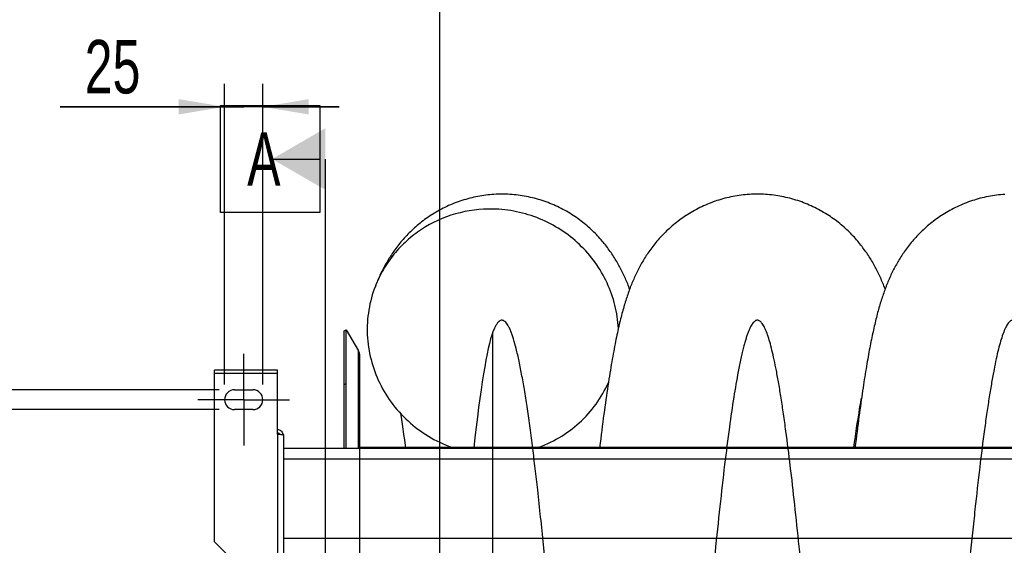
# Model space of a CAD drawing. Extents: x 0 to 420, y -131 to 297.
# Tile 4 of 16: x 140 to 204, y 119 to 153. Entities that reach past the tile are written whole.
import ezdxf

# ---------------------------------------------------------------- set-up
doc = ezdxf.new("R2010")
doc.units = 0
doc.header["$LTSCALE"] = 23.1
doc.linetypes.add('CENTER', pattern=[0.6, 0.375, -0.075, 0.075, -0.075])
doc.layers.get('0').update_dxf_attribs({"linetype": 'CONTINUOUS'})
for name, color, linetype in [('110528_DXF_CONTINUOUS_LINE', 7, 'CONTINUOUS'), ('110528_DXF_DIMENSION', 7, 'CONTINUOUS'), ('110534_DXF_AXIS', 7, 'CONTINUOUS'), ('110534_DXF_CONTINUOUS_LINE', 7, 'CONTINUOUS'), ('110591_DXF_CONTINUOUS_LINE', 7, 'CONTINUOUS'), ('110801_DXF_CONTINUOUS_LINE', 7, 'CONTINUOUS'), ('AG_HOSE_150_DXF_CONTINUOUS', 7, 'CONTINUOUS'), ('ASE_65_150-5_DXF_DIMENSION', 7, 'CONTINUOUS')]:
    doc.layers.add(name, color=color, linetype=linetype)
doc.styles.get("Standard").update_dxf_attribs({"font": 'txt', "width": 0.7})
doc.dimstyles.new('DIMSTYLE_3', dxfattribs={"dimtxt": 3.5, "dimasz": 3, "dimexe": 1.5, "dimexo": 1, "dimgap": 0.875, "dimtad": 1, "dimdec": 3, "dimlfac": 10, "dimtxsty": 'STANDARD', "dimblk": '_ARROW_FILLED', "dimblk1": '_ARROW_FILLED', "dimblk2": '_ARROW_FILLED', "dimcen": 0.09, "dimazin": 3, "dimtp": 0.2, "dimtm": 0.2, "dimtfac": 1, "dimtdec": 3, "dimtofl": 0, "dimtmove": 0, "dimatfit": 3, "dimtolj": 1})

# ---------------------------------------------------------------- blocks, each defined once
blk = doc.blocks.new('_ARROW_FILLED')
at = {"color": 0, "linetype": 'BYBLOCK'}
blk.add_solid([(0, 0), (-1, 0.167), (-1, -0.167)], dxfattribs=at)
blk = doc.blocks.new('*D3')
at = {"layer": 'ASE_65_150-5_DXF_DIMENSION', "color": 2, "linetype": 'CONTINUOUS'}
for p, q in [((153.424, 129.133), (153.424, 148.803)), ((155.924, 129.133), (155.924, 148.803)), ((153.424, 147.303), (142.666, 147.303)), ((142.666, 147.303), (154.674, 147.303)), ((160.924, 147.303), (154.674, 147.303)), ((155.924, 147.303), (160.924, 147.303))]:
    blk.add_line(p, q, dxfattribs=at)
at = {"layer": 'ASE_65_150-5_DXF_DIMENSION', "color": 2, "linetype": 'CONTINUOUS', "xscale": 3, "yscale": 3, "zscale": 3}
blk.add_blockref('_ARROW_FILLED', (153.424, 147.303), dxfattribs=at)
at = {"layer": 'ASE_65_150-5_DXF_DIMENSION', "color": 2, "linetype": 'CONTINUOUS', "xscale": 3, "yscale": 3, "zscale": 3, "rotation": 180}
blk.add_blockref('_ARROW_FILLED', (155.924, 147.303), dxfattribs=at)
at = {"layer": 'ASE_65_150-5_DXF_DIMENSION', "color": 2, "linetype": 'CONTINUOUS', "insert": (147.916, 151.678), "char_height": 3.5, "width": 7.875, "attachment_point": 3}
blk.add_mtext('25', dxfattribs=at)
blk = doc.blocks.new('*D4')
at = {"layer": 'ASE_65_150-5_DXF_DIMENSION', "color": 2, "linetype": 'CONTINUOUS'}
for p, q in [((138.424, 128.783), (138.424, 136.932)), ((138.424, 136.932), (138.424, 128.133)), ((153.074, 128.783), (136.924, 128.783)), ((138.424, 122.483), (138.424, 128.133)), ((153.074, 127.483), (136.924, 127.483)), ((138.424, 127.483), (138.424, 122.483))]:
    blk.add_line(p, q, dxfattribs=at)
at = {"layer": 'ASE_65_150-5_DXF_DIMENSION', "color": 2, "linetype": 'CONTINUOUS', "xscale": 3, "yscale": 3, "zscale": 3}
for p, rotation in [((138.424, 128.783), 270), ((138.424, 127.483), 90)]:
    blk.add_blockref('_ARROW_FILLED', p, dxfattribs=dict(at, rotation=rotation))
at = {"layer": 'ASE_65_150-5_DXF_DIMENSION', "color": 2, "linetype": 'CONTINUOUS', "insert": (134.049, 132.432), "char_height": 3.5, "width": 6.75, "attachment_point": 1, "rotation": 90}
blk.add_mtext('13', dxfattribs=at)

msp = doc.modelspace()

# ---------------------------------------------------------------- linework, layer by layer
at = {"layer": '110528_DXF_CONTINUOUS_LINE', "color": 7, "linetype": 'CONTINUOUS'}
for p, q in [((161.25524, 132.63307), (161.38514, 132.70807)), ((161.38514, 124.95525), (161.38514, 132.70807)), ((161.38514, 132.70807), (162.18418, 131.32409)), ((162.27126, 124.95525), (162.27126, 130.99909))]:
    msp.add_line(p, q, dxfattribs=at)
at = {"layer": '110528_DXF_CONTINUOUS_LINE', "color": 3, "linetype": 'CONTINUOUS'}
msp.add_line((161.25524, 124.95525), (161.25524, 132.63307), dxfattribs=at)
at = {"layer": '110528_DXF_CONTINUOUS_LINE', "color": 9, "linetype": 'CONTINUOUS'}
for p, q in [((162.18418, 124.95525), (162.18418, 131.32409)), ((161.25524, 129.1215), (161.38514, 129.18772))]:
    msp.add_line(p, q, dxfattribs=at)
at = {"layer": '110528_DXF_CONTINUOUS_LINE', "color": 7, "linetype": 'CONTINUOUS'}
msp.add_arc((161.62126, 130.99909), 0.65, 0, 30, dxfattribs=at)
at = {"layer": '110528_DXF_DIMENSION', "color": 2, "linetype": 'CONTINUOUS'}
for p, q in [((153.14851, 140.38249), (153.14851, 147.38249)), ((153.14851, 147.38249), (159.64851, 147.38249)), ((159.64851, 147.38249), (159.64851, 140.38249)), ((156.52351, 143.88249), (159.64851, 143.88249)), ((160.02351, 61.38364), (160.02351, 143.88249)), ((159.64851, 140.38249), (153.14851, 140.38249))]:
    msp.add_line(p, q, dxfattribs=at)
msp.add_solid([(160.02351, 145.90322), (160.02351, 141.86177), (156.52351, 143.88249)], dxfattribs=at)
at = {"layer": '110534_DXF_AXIS', "color": 7, "linetype": 'CENTER'}
for q in [(154.67351, 131.13308), (151.6735, 128.13307), (154.67351, 125.13306), (157.67352, 128.13307)]:
    msp.add_line((154.67351, 128.13307), q, dxfattribs=at)
at = {"layer": '110534_DXF_CONTINUOUS_LINE', "color": 3, "linetype": 'CONTINUOUS'}
for p, q in [((152.77351, 118.83838), (152.77351, 130.05973)), ((156.87351, 130.05972), (152.77351, 130.05972)), ((156.87351, 125.88532), (156.87351, 130.05973)), ((154.07351, 128.78307), (155.27351, 128.78307)), ((155.27351, 127.48307), (154.07351, 127.48307)), ((157.27351, 125.82511), (157.27351, 90.13307)), ((152.77351, 118.83838), (155.77351, 115.83838))]:
    msp.add_line(p, q, dxfattribs=at)
at = {"layer": '110534_DXF_CONTINUOUS_LINE', "color": 9, "linetype": 'CONTINUOUS'}
for p, q in [((152.77351, 129.85972), (156.87351, 129.85972)), ((156.87351, 125.88532), (156.87351, 115.64442))]:
    msp.add_line(p, q, dxfattribs=at)
at = {"layer": '110534_DXF_CONTINUOUS_LINE', "color": 3, "linetype": 'CONTINUOUS'}
for centre, radius, start, end in [((154.07351, 128.13307), 0.65, 90, 270), ((155.27351, 128.13307), 0.65, 270, 90), ((156.88207, 125.76773), 0.39145, 9.3446493, 10.1091505)]:
    msp.add_arc(centre, radius, start, end, dxfattribs=at)
for points, knots in [([(157.26744, 125.83644), (157.25939, 125.88158), (157.22691, 125.96991), (157.13567, 126.07713), (157.01306, 126.14714), (156.91981, 126.16331), (156.87351, 126.16331)], [0, 0, 0, 0, 0.24875061, 0.49833507, 0.74886161, 1, 1, 1, 1]), ([(156.87351, 125.88532), (156.92455, 125.88043), (156.9987, 125.87334), (157.09291, 125.86324), (157.15294, 125.85586), (157.2017, 125.84888), (157.23943, 125.84131), (157.2607, 125.83574), (157.27351, 125.8287), (157.27351, 125.82511)], [0, 0, 0, 0, 0.37771184, 0.54853637, 0.69852876, 0.82207755, 0.91471109, 0.97358369, 1, 1, 1, 1])]:
    msp.add_open_spline(points, degree=3, knots=knots, dxfattribs=at)
at = {"layer": '110534_DXF_CONTINUOUS_LINE', "color": 7, "linetype": 'CONTINUOUS'}
msp.add_open_spline([(156.87351, 125.96554), (156.90769, 125.96554), (156.97708, 125.94767), (157.02833, 125.89749), (157.04576, 125.86827)], degree=3, knots=[0, 0, 0, 0, 0.50119096, 1, 1, 1, 1], dxfattribs=at)
at = {"layer": '110591_DXF_CONTINUOUS_LINE', "color": 7, "linetype": 'CONTINUOUS'}
for p, q in [((168.33772, 124.99807), (162.27126, 124.99807)), ((177.9555, 124.99807), (173.90857, 124.99807)), ((194.66383, 124.99807), (194.58769, 124.99807))]:
    msp.add_line(p, q, dxfattribs=at)
at = {"layer": '110801_DXF_CONTINUOUS_LINE', "color": 7, "linetype": 'CONTINUOUS'}
msp.add_line((157.27351, 124.95525), (229.47351, 124.95525), dxfattribs=at)
at = {"layer": '110801_DXF_CONTINUOUS_LINE', "color": 9, "linetype": 'CONTINUOUS'}
for p, q in [((157.27351, 124.25537), (229.47351, 124.25537)), ((157.27351, 119.06504), (229.47351, 119.06504))]:
    msp.add_line(p, q, dxfattribs=at)
at = {"layer": 'AG_HOSE_150_DXF_CONTINUOUS', "color": 4, "linetype": 'CONTINUOUS'}
msp.add_line((167.47126, 236.3219), (167.47126, 115.78215), dxfattribs=at)
at = {"layer": 'AG_HOSE_150_DXF_CONTINUOUS', "color": 9, "linetype": 'CONTINUOUS'}
for p, q in [((170.97126, 102.63307), (170.97126, 132.567)), ((162.27126, 80.13307), (162.27126, 124.99807)), ((224.27126, 124.99807), (162.27126, 124.99807))]:
    msp.add_line(p, q, dxfattribs=at)
at = {"layer": 'AG_HOSE_150_DXF_CONTINUOUS', "color": 7, "linetype": 'CONTINUOUS'}
for p, q in [((194.96281, 127.52563), (195.00104, 127.75131)), ((195.00104, 127.75131), (195.03733, 127.95959)), ((164.92675, 127.23301), (164.96678, 126.98209)), ((194.92257, 127.2813), (194.96281, 127.52563)), ((165.03702, 126.52574), (165.08565, 126.19836)), ((194.71648, 125.92696), (194.76556, 126.26456)), ((194.76556, 126.26456), (194.81299, 126.58198)), ((194.81299, 126.58198), (194.85836, 126.87745)), ((165.08565, 126.19836), (165.13527, 125.85498)), ((165.13527, 125.85498), (165.18555, 125.49767)), ((194.66605, 125.5705), (194.71648, 125.92696)), ((194.58197, 124.95525), (194.61483, 125.19889)), ((194.61483, 125.19889), (194.66605, 125.5705))]:
    msp.add_line(p, q, dxfattribs=at)
for points in [[(171.56656, 141.58303), (171.44865, 141.58221), (171.31428, 141.57927), (171.17998, 141.57421), (171.04579, 141.56702), (170.91174, 141.55771), (170.77787, 141.54627), (170.64422, 141.53272), (170.51082, 141.51706), (170.37772, 141.4993), (170.24495, 141.47943), (170.11255, 141.45748), (169.98055, 141.43344), (169.84899, 141.40733), (169.71791, 141.37915), (169.58735, 141.34893), (169.45736, 141.31667), (169.32796, 141.28239), (169.19921, 141.2461), (169.07114, 141.20782), (168.94378, 141.16757), (168.81719, 141.12536), (168.69139, 141.08122), (168.56643, 141.03517), (168.44236, 140.98724), (168.31922, 140.93745), (168.19704, 140.88582), (168.07589, 140.8324), (167.95579, 140.77721), (167.83676, 140.72027), (167.7189, 140.66164), (167.6022, 140.60135), (167.48669, 140.53941), (167.37248, 140.47591), (167.25958, 140.41088), (167.14801, 140.34435), (167.03786, 140.2764), (166.92915, 140.20707), (166.82189, 140.13639), (166.71618, 140.06446), (166.612, 139.99132), (166.50939, 139.91701), (166.40847, 139.84166), (166.30925, 139.76533), (166.21171, 139.68804), (166.11598, 139.60995), (166.02208, 139.53112), (165.92996, 139.45158), (165.83963, 139.37139), (165.7511, 139.2906), (165.66433, 139.20925), (165.57932, 139.12738), (165.49603, 139.04501), (165.41446, 138.96221), (165.33465, 138.87906), (165.25662, 138.79564), (165.18029, 138.71196), (165.1056, 138.62799), (165.03252, 138.54375), (164.96103, 138.45928), (164.89106, 138.37455), (164.82251, 138.28949), (164.75544, 138.20422), (164.68999, 138.11899), (164.62612, 138.0338), (164.56382, 137.94871), (164.50325, 137.86402), (164.44446, 137.7799), (164.38733, 137.69625), (164.33171, 137.61295), (164.27761, 137.53009), (164.22496, 137.44762), (164.17349, 137.36521), (164.12317, 137.28285), (164.07398, 137.20057), (164.02574, 137.11809), (163.97839, 137.03535), (163.93195, 136.95242), (163.88633, 136.86914), (163.84149, 136.7855), (163.79743, 136.70151), (163.7541, 136.61708), (163.71147, 136.53219), (163.66954, 136.44682), (163.62825, 136.36091), (163.58759, 136.27444), (163.54754, 136.18737), (163.50807, 136.09964), (163.46915, 136.0112), (163.43077, 135.92204), (163.39291, 135.83208), (163.35553, 135.74129), (163.31862, 135.64963), (163.28558, 135.5658)], [(179.92072, 135.3737), (179.89795, 135.43457), (179.86273, 135.52672), (179.82696, 135.61825), (179.79064, 135.70915), (179.75371, 135.79956), (179.71611, 135.88958), (179.67786, 135.97916), (179.63898, 136.0682), (179.59945, 136.15676), (179.55925, 136.24483), (179.51844, 136.33227), (179.47701, 136.41909), (179.43493, 136.50533), (179.39227, 136.59088), (179.34905, 136.67566), (179.30521, 136.7598), (179.26065, 136.84348), (179.21537, 136.92668), (179.16934, 137.00945), (179.12236, 137.09211), (179.07442, 137.17465), (179.02549, 137.25707), (178.97534, 137.3397), (178.92391, 137.42261), (178.87121, 137.50571), (178.81713, 137.58908), (178.76162, 137.67275), (178.70467, 137.75667), (178.64626, 137.84079), (178.58634, 137.92512), (178.52488, 138.00961), (178.46187, 138.09422), (178.39727, 138.17895), (178.33105, 138.26375), (178.26319, 138.34858), (178.19367, 138.43339), (178.12246, 138.51817), (178.04955, 138.60284), (177.97492, 138.68736), (177.89855, 138.77171), (177.82044, 138.85581), (177.74056, 138.93962), (177.6589, 139.02311), (177.57546, 139.10618), (177.49024, 139.18881), (177.40322, 139.27095), (177.31443, 139.3525), (177.22387, 139.43341), (177.13152, 139.51365), (177.03745, 139.5931), (176.94164, 139.67173), (176.84409, 139.7495), (176.74487, 139.8263), (176.64397, 139.90209), (176.54138, 139.97683), (176.4372, 140.05043), (176.33141, 140.12284), (176.22403, 140.19403), (176.11515, 140.26389), (176.00477, 140.33239), (175.89292, 140.39949), (175.77971, 140.46509), (175.66513, 140.52917), (175.54922, 140.59169), (175.4321, 140.65256), (175.31378, 140.71175), (175.19428, 140.76924), (175.07371, 140.82496), (174.9521, 140.87888), (174.82947, 140.93099), (174.70588, 140.98124), (174.58136, 141.02962), (174.45593, 141.0761), (174.32967, 141.12065), (174.20259, 141.16325), (174.07473, 141.20389), (173.94614, 141.24254), (173.81687, 141.27918), (173.68693, 141.3138), (173.55639, 141.34637), (173.42528, 141.3769), (173.29362, 141.40536), (173.16147, 141.43174), (173.02886, 141.45603), (172.89583, 141.47822), (172.76243, 141.4983), (172.6287, 141.51626), (172.49466, 141.53209), (172.36036, 141.5458), (172.22585, 141.55736), (172.09116, 141.56679), (171.95633, 141.57406), (171.82141, 141.5792), (171.68643, 141.58218), (171.56656, 141.58303)], [(188.27505, 141.58304), (188.15605, 141.5822), (188.02059, 141.57922), (187.8852, 141.57407), (187.74991, 141.56676), (187.61476, 141.55729), (187.4798, 141.54566), (187.34506, 141.53189), (187.21059, 141.51596), (187.07642, 141.4979), (186.94259, 141.47771), (186.80914, 141.45539), (186.67611, 141.43096), (186.54354, 141.40442), (186.41146, 141.37579), (186.27993, 141.34508), (186.14897, 141.3123), (186.01861, 141.27746), (185.88892, 141.24059), (185.75991, 141.2017), (185.63162, 141.1608), (185.50413, 141.11792), (185.37746, 141.07308), (185.25164, 141.0263), (185.12675, 140.97762), (185.00282, 140.92705), (184.87986, 140.87463), (184.75797, 140.82039), (184.63716, 140.76436), (184.51744, 140.70657), (184.39893, 140.64707), (184.28161, 140.58589), (184.16553, 140.52306), (184.05081, 140.45867), (183.93744, 140.39275), (183.82546, 140.32533), (183.71496, 140.25651), (183.60596, 140.18633), (183.49848, 140.11482), (183.3926, 140.04208), (183.28833, 139.96816), (183.18568, 139.89309), (183.08472, 139.81699), (182.98547, 139.73989), (182.88791, 139.66183), (182.79213, 139.58293), (182.6981, 139.50322), (182.60583, 139.42276), (182.51538, 139.34165), (182.42674, 139.25994), (182.33989, 139.17767), (182.25486, 139.09493), (182.17167, 139.0118), (182.09026, 138.92828), (182.01056, 138.84437), (181.93256, 138.76011), (181.85624, 138.67552), (181.78149, 138.59056), (181.70827, 138.50522), (181.63658, 138.41956), (181.56642, 138.33362), (181.49771, 138.24735), (181.43048, 138.16085), (181.36492, 138.07441), (181.30098, 137.98807), (181.23865, 137.90185), (181.17807, 137.81605), (181.11928, 137.73081), (181.06216, 137.64607), (181.00666, 137.56181), (180.95283, 137.47821), (180.90053, 137.39516), (180.84943, 137.31219), (180.79948, 137.22929), (180.75068, 137.14648), (180.70274, 137.06333), (180.65557, 136.97972), (180.60923, 136.89574), (180.56362, 136.81125), (180.51868, 136.72614), (180.47444, 136.6405), (180.43095, 136.55441), (180.38819, 136.46787), (180.34615, 136.38086), (180.30485, 136.29346), (180.26428, 136.20569), (180.22441, 136.11751), (180.18526, 136.02894), (180.1468, 135.94001), (180.10901, 135.85066), (180.07183, 135.76078), (180.03524, 135.67036), (179.99921, 135.57936), (179.96371, 135.48768), (179.92872, 135.39529), (179.8942, 135.30213), (179.86009, 135.20804), (179.82634, 135.11289), (179.79297, 135.01671), (179.75999, 134.91953), (179.72736, 134.82129), (179.69508, 134.72194), (179.66313, 134.62144), (179.6315, 134.51979), (179.60017, 134.41689), (179.56908, 134.31258), (179.53822, 134.20683), (179.50758, 134.09956), (179.4771, 133.99055), (179.44675, 133.87973), (179.41653, 133.76702), (179.38639, 133.65223), (179.35631, 133.53524), (179.32627, 133.41601), (179.29627, 133.2944), (179.26627, 133.17031), (179.23628, 133.04366), (179.20629, 132.91445), (179.1763, 132.78259), (179.1463, 132.64799), (179.11628, 132.51064), (179.08625, 132.37048), (179.05619, 132.2274), (179.0261, 132.08137), (178.99597, 131.93234), (178.96579, 131.78019), (178.93552, 131.62471), (178.90516, 131.46578), (178.87469, 131.30336), (178.84413, 131.13737), (178.81345, 130.96778), (178.78266, 130.79446), (178.75173, 130.61725), (178.72064, 130.43603), (178.68941, 130.25075), (178.65801, 130.06132), (178.62646, 129.86769), (178.59473, 129.66974), (178.5628, 129.46727), (178.53067, 129.26015), (178.49834, 129.04835), (178.46581, 128.83181), (178.43308, 128.61047), (178.40014, 128.38422), (178.36698, 128.15292), (178.33357, 127.9164), (178.29993, 127.67468), (178.26609, 127.42789), (178.23202, 127.17572), (178.19773, 126.91835), (178.16337, 126.65678), (178.12892, 126.39092), (178.09439, 126.12083), (178.05994, 125.84773), (178.02556, 125.57167), (177.99126, 125.29266), (177.95036, 124.95525)], [(196.62907, 135.37372), (196.6243, 135.38662), (196.58873, 135.48069), (196.55251, 135.57436), (196.51564, 135.6676), (196.47817, 135.76023), (196.44006, 135.85232), (196.40132, 135.94387), (196.36204, 136.03461), (196.32222, 136.12453), (196.28183, 136.21371), (196.24093, 136.30203), (196.19957, 136.38936), (196.15767, 136.47589), (196.11509, 136.56191), (196.07178, 136.64747), (196.02776, 136.73256), (195.9829, 136.81738), (195.93713, 136.90203), (195.89049, 136.98641), (195.84298, 137.07049), (195.79462, 137.1542), (195.74536, 137.23761), (195.69512, 137.32082), (195.64396, 137.4037), (195.59179, 137.48637), (195.53826, 137.56933), (195.48331, 137.65259), (195.42695, 137.7361), (195.36887, 137.82021), (195.30889, 137.90509), (195.2471, 137.9905), (195.18363, 138.07618), (195.11841, 138.16213), (195.05143, 138.24828), (194.98293, 138.33428), (194.91294, 138.42001), (194.84137, 138.50553), (194.76822, 138.59078), (194.69351, 138.6757), (194.61718, 138.76029), (194.53915, 138.8446), (194.45937, 138.92859), (194.37785, 139.01221), (194.29452, 139.09548), (194.20931, 139.17838), (194.12224, 139.26084), (194.03338, 139.34272), (193.94271, 139.42401), (193.85021, 139.50464), (193.75598, 139.58447), (193.66003, 139.66347), (193.56234, 139.74159), (193.46299, 139.81872), (193.36197, 139.89483), (193.25929, 139.96987), (193.15501, 140.04374), (193.04916, 140.11642), (192.94172, 140.18785), (192.8328, 140.25794), (192.7224, 140.32665), (192.61053, 140.39396), (192.4973, 140.45977), (192.38272, 140.52404), (192.2668, 140.58675), (192.14965, 140.64782), (192.0313, 140.70722), (191.91174, 140.76491), (191.79108, 140.82085), (191.66933, 140.87501), (191.54652, 140.92736), (191.42273, 140.97786), (191.29799, 141.02648), (191.17232, 141.0732), (191.0458, 141.11798), (190.91847, 141.16081), (190.79035, 141.20166), (190.66149, 141.24051), (190.53194, 141.27735), (190.4017, 141.31216), (190.27085, 141.34493), (190.13941, 141.37563), (190.00741, 141.40426), (189.8749, 141.4308), (189.74192, 141.45523), (189.60851, 141.47756), (189.47472, 141.49777), (189.34058, 141.51584), (189.20612, 141.53178), (189.07141, 141.54557), (188.93648, 141.55721), (188.80136, 141.56669), (188.66611, 141.57402), (188.53076, 141.57918), (188.39535, 141.58219), (188.27505, 141.58304)], [(204.45766, 141.56676), (204.32244, 141.55728), (204.18743, 141.54565), (204.05264, 141.53185), (203.91811, 141.51592), (203.7839, 141.49784), (203.65003, 141.47763), (203.51654, 141.45529), (203.38347, 141.43083), (203.25086, 141.40428), (203.11874, 141.37562), (202.98717, 141.34488), (202.85618, 141.31208), (202.7258, 141.27722), (202.59609, 141.24033), (202.46708, 141.20141), (202.33881, 141.1605), (202.21133, 141.1176), (202.08467, 141.07275), (201.95886, 141.02595), (201.83398, 140.97726), (201.71006, 140.92668), (201.58713, 140.87424), (201.46526, 140.82), (201.34448, 140.76397), (201.2248, 140.70617), (201.10633, 140.64668), (200.98906, 140.5855), (200.87302, 140.52268), (200.75832, 140.45828), (200.64496, 140.39235), (200.53297, 140.32491), (200.42244, 140.25605), (200.31338, 140.18581), (200.2058, 140.11421), (200.09979, 140.04137), (199.99537, 139.96731), (199.89253, 139.89207), (199.79138, 139.81579), (199.69193, 139.73849), (199.59416, 139.66022), (199.49817, 139.58109), (199.40396, 139.50117), (199.3115, 139.42048), (199.22085, 139.33912), (199.13199, 139.25713), (199.0449, 139.17456), (198.95964, 139.09149), (198.87617, 139.00799), (198.79448, 138.92408), (198.7146, 138.83985), (198.63652, 138.75539), (198.56021, 138.67068), (198.48556, 138.58571), (198.41255, 138.50049), (198.34116, 138.41506), (198.27137, 138.32946), (198.2031, 138.24364), (198.13638, 138.15771), (198.07134, 138.0719), (198.00799, 137.98628), (197.94625, 137.90084), (197.8862, 137.81577), (197.82788, 137.7312), (197.77116, 137.64706), (197.71589, 137.56317), (197.66205, 137.47958), (197.60958, 137.39629), (197.55833, 137.31308), (197.50825, 137.22997), (197.45932, 137.14696), (197.41137, 137.06381), (197.36438, 136.98053), (197.31833, 136.8971), (197.27304, 136.81324), (197.22848, 136.72891), (197.18466, 136.64412), (197.14144, 136.55865), (197.09876, 136.47238), (197.05667, 136.38538), (197.01521, 136.29774), (196.97433, 136.20938), (196.93404, 136.12034), (196.89445, 136.03085), (196.85554, 135.94091), (196.81729, 135.85048), (196.77978, 135.7598), (196.74302, 135.66893), (196.70695, 135.57777), (196.67155, 135.48632), (196.63682, 135.39462), (196.60271, 135.30258), (196.56916, 135.21005), (196.53613, 135.117), (196.50362, 135.02339), (196.47158, 134.92916), (196.43999, 134.8343), (196.40884, 134.73874), (196.37806, 134.64231), (196.34761, 134.54494), (196.3175, 134.44662), (196.28768, 134.34723), (196.25813, 134.2467), (196.22883, 134.145), (196.1998, 134.04214), (196.171, 133.93806), (196.14243, 133.83273), (196.11408, 133.72612), (196.08594, 133.61822), (196.058, 133.50896), (196.03021, 133.39823), (196.00257, 133.28598), (195.97507, 133.17216), (195.94769, 133.0567), (195.92042, 132.93955), (195.89325, 132.82066), (195.86617, 132.69998), (195.83917, 132.57748), (195.81223, 132.45308), (195.78534, 132.32668), (195.75848, 132.19822), (195.73164, 132.06766), (195.70482, 131.93488), (195.67798, 131.79977), (195.65114, 131.66235), (195.6243, 131.52263), (195.59746, 131.38064), (195.57061, 131.23625), (195.54371, 131.08928), (195.51676, 130.9397), (195.48976, 130.78744), (195.46267, 130.63233), (195.43549, 130.47428), (195.40822, 130.31328), (195.38084, 130.14921), (195.35336, 129.98207), (195.32578, 129.81177), (195.29804, 129.63807), (195.27015, 129.46091), (195.24211, 129.28026), (195.2139, 129.0959), (195.18551, 128.90781), (195.15695, 128.7159), (195.12818, 128.51992), (195.0992, 128.31987), (195.07001, 128.11562), (195.04055, 127.90672), (195.01081, 127.69306), (194.98079, 127.4746), (194.95046, 127.25096), (194.91982, 127.02207), (194.88886, 126.78783), (194.85753, 126.54778), (194.82579, 126.30158), (194.79367, 126.04939), (194.76124, 125.79151), (194.72843, 125.52749), (194.69531, 125.25762), (194.65868, 124.95525)], [(195.03733, 127.95959), (195.07182, 128.15197), (195.08723, 128.23612)], [(164.96678, 126.98209), (165.01311, 126.68328), (165.03702, 126.52574)], [(194.85836, 126.87745), (194.90168, 127.15182), (194.92257, 127.2813)], [(165.18555, 125.49767), (165.23654, 125.12588), (165.25374, 124.99807)]]:
    msp.add_lwpolyline(points, dxfattribs=at)
for points, knots in [([(170.97126, 140.61114), (170.14937, 140.62695), (168.49758, 140.41566), (166.60889, 139.55306), (165.31711, 138.55617), (164.47673, 137.67201), (163.78468, 136.67167), (163.43215, 135.94145), (163.28558, 135.5658)], [0, 0, 0, 0, 0.252526, 0.50295912, 0.62774516, 0.75209551, 0.8761305, 1, 1, 1, 1]), ([(179.18076, 132.80044), (179.15538, 133.31086), (179.00436, 134.33208), (178.48843, 135.79397), (177.70144, 137.13944), (176.67207, 138.31941), (175.43758, 139.29183), (174.04222, 140.02186), (172.53683, 140.48335), (171.49258, 140.60112), (170.97126, 140.61114)], [0, 0, 0, 0, 0.12321824, 0.2470751, 0.37161283, 0.49677633, 0.62242244, 0.74834086, 0.87428377, 1, 1, 1, 1]), ([(163.28558, 135.5658), (163.08887, 135.06166), (162.79986, 134.00763), (162.70342, 132.37084), (162.94632, 130.74206), (163.51849, 129.1891), (164.39585, 127.77532), (165.54236, 126.55835), (166.91012, 125.58789), (167.93413, 125.1309), (168.4625, 124.95499)], [0, 0, 0, 0, 0.12316098, 0.24661392, 0.3706016, 0.49527753, 0.62068195, 0.74673714, 0.87326162, 1, 1, 1, 1]), ([(173.78523, 124.95489), (174.30942, 125.13174), (175.32202, 125.59218), (176.66206, 126.57569), (177.76523, 127.80948), (178.31248, 128.76708), (178.53205, 129.2669)], [0, 0, 0, 0, 0.25184366, 0.50224761, 0.7514781, 1, 1, 1, 1])]:
    msp.add_open_spline(points, degree=3, knots=knots, dxfattribs=at)
at = {"layer": 'AG_HOSE_150_DXF_CONTINUOUS', "color": 9, "linetype": 'CONTINUOUS'}
msp.add_open_spline([(211.07126, 82.42199), (210.89571, 83.94752), (210.53928, 87.32472), (210.03155, 92.68987), (209.49612, 98.73798), (209.04738, 103.9471), (208.67934, 108.16474), (208.40805, 111.21764), (208.12977, 114.25723), (207.84402, 117.24464), (207.55847, 120.0612), (207.2665, 122.73644), (206.96769, 125.22397), (206.70942, 127.12313), (206.50871, 128.42936), (206.37643, 129.22611), (206.24428, 129.95659), (206.10915, 130.6345), (205.97077, 131.25402), (205.82838, 131.80933), (205.68647, 132.27986), (205.54512, 132.66435), (205.42107, 132.92805), (205.31897, 133.09229), (205.24734, 133.18534), (205.17537, 133.2566), (205.1025, 133.30598), (205.02808, 133.33267), (204.95033, 133.33511), (204.87086, 133.31017), (204.79168, 133.25766), (204.71372, 133.17959), (204.63623, 133.07605), (204.55883, 132.94694), (204.48142, 132.79217), (204.40394, 132.61172), (204.29997, 132.33522), (204.17513, 131.94025), (204.03285, 131.4069), (203.89023, 130.78963), (203.74271, 130.06737), (203.5913, 129.23741), (203.43632, 128.29784), (203.28118, 127.27025), (203.06696, 125.73526), (202.80276, 123.62446), (202.54948, 121.37178), (202.34243, 119.40917), (202.17598, 117.76745), (202.00507, 116.01989), (201.70454, 112.8469), (201.27591, 108.06724), (200.82104, 102.80097), (200.43966, 98.40724), (200.14598, 95.07398), (199.84478, 91.75006), (199.54281, 88.56066), (199.24858, 85.62933), (198.95649, 82.91927), (198.65761, 80.39099), (198.3507, 78.09104), (198.08503, 76.3812), (197.86809, 75.19031), (197.71189, 74.42677), (197.5541, 73.75445), (197.4135, 73.24666), (197.29642, 72.8894), (197.20919, 72.65534), (197.12207, 72.45375), (197.03918, 72.2927), (196.9612, 72.16859), (196.88957, 72.07669), (196.81755, 72.0066), (196.74462, 71.95841), (196.67012, 71.93294), (196.5946, 71.93177), (196.51993, 71.95507), (196.44435, 72.00292), (196.36786, 72.07676), (196.29036, 72.1776), (196.21296, 72.30405), (196.10276, 72.52082), (195.96867, 72.85868), (195.81534, 73.34265), (195.66157, 73.92675), (195.50726, 74.609), (195.35263, 75.3872), (195.19537, 76.2722), (195.03601, 77.26357), (194.86967, 78.3945), (194.6989, 79.65475), (194.53348, 80.96925), (194.37636, 82.29486), (194.22266, 83.65753), (194.06486, 85.12282), (193.84536, 87.24891), (193.56339, 90.13886), (193.23317, 93.72031), (192.89376, 97.54239), (192.55419, 101.44998), (192.19646, 105.5873), (191.866, 109.36139), (191.56218, 112.73163), (191.29123, 115.63523), (191.0134, 118.4732), (190.72805, 121.20635), (190.44299, 123.72236), (190.19569, 125.69664), (189.99082, 127.17424), (189.83567, 128.20953), (189.68068, 129.15711), (189.52925, 129.99514), (189.38173, 130.72548), (189.23907, 131.35077), (189.0968, 131.89238), (188.95202, 132.35801), (188.82317, 132.6945), (188.71314, 132.92119), (188.63574, 133.0549), (188.55828, 133.16302), (188.48045, 133.24564), (188.40157, 133.30274), (188.32056, 133.33328), (188.23803, 133.33479), (188.1568, 133.30717), (188.07773, 133.25283), (187.99983, 133.17298), (187.92234, 133.06766), (187.84495, 132.93675), (187.76753, 132.78016), (187.68884, 132.59498), (187.60911, 132.38047), (187.52846, 132.13607), (187.44774, 131.86432), (187.36444, 131.55609), (187.27892, 131.21), (187.15781, 130.677), (186.9623, 129.70693), (186.70848, 128.20703), (186.41544, 126.17858), (186.11455, 123.79426), (185.80624, 121.06913), (185.49753, 118.09113), (185.24122, 115.44655), (185.03232, 113.2076), (184.80541, 110.72049), (184.53477, 107.66678), (184.21232, 103.95779), (183.89864, 100.33012), (183.56821, 96.54333), (183.23781, 92.85024), (182.89866, 89.21859), (182.61322, 86.34024), (182.37482, 84.09099), (182.19536, 82.48019), (182.01128, 80.92283), (181.79417, 79.21233), (181.54811, 77.45759), (181.29965, 75.93293), (181.09214, 74.8482), (180.93768, 74.13498), (180.7837, 73.51921), (180.63025, 73.00297), (180.49629, 72.63782), (180.38649, 72.39874), (180.30909, 72.25591), (180.23167, 72.13871), (180.15403, 72.04701), (180.07563, 71.98079), (179.99457, 71.94005), (179.90986, 71.92812), (179.82438, 71.94818), (179.74151, 71.99796), (179.65741, 72.07826), (179.57189, 72.19144), (179.48487, 72.33915), (179.3978, 72.51937), (179.28521, 72.79431), (179.15346, 73.1871), (179.0006, 73.73598), (178.84365, 74.39997), (178.68301, 75.18208), (178.52211, 76.06602), (178.35587, 77.07983), (178.18519, 78.22515), (178.01544, 79.46631), (177.84992, 80.76716), (177.61846, 82.70209), (177.32592, 85.37599), (176.96799, 88.94924), (176.62926, 92.5709), (176.29817, 96.26282), (175.9843, 99.85179), (175.65355, 103.67556), (175.32297, 107.48266), (174.98356, 111.31183), (174.64514, 114.99297), (174.28914, 118.64876), (173.9876, 121.50313), (173.74565, 123.60261), (173.58004, 124.96009), (173.41019, 126.26281), (173.23553, 127.50051), (173.06104, 128.62987), (172.88279, 129.66929), (172.70051, 130.60732), (172.51674, 131.41654), (172.36015, 131.9903), (172.23745, 132.36659), (172.14825, 132.60727), (172.05693, 132.8189), (171.96278, 132.99924), (171.8686, 133.14164), (171.7738, 133.24643), (171.67658, 133.31379), (171.57446, 133.34021), (171.47174, 133.32062), (171.37031, 133.25682), (171.26937, 133.149), (171.16752, 132.99544), (171.0657, 132.79751), (171.00308, 132.64856), (170.97126, 132.567)], degree=3, knots=[0, 0, 0, 0, 0.01524975, 0.03372317, 0.05351798, 0.07554705, 0.08564557, 0.0955617, 0.10598426, 0.1159573, 0.12536444, 0.13409813, 0.14268203, 0.15024459, 0.15313052, 0.15580591, 0.15826501, 0.16050229, 0.16267006, 0.16456814, 0.16619436, 0.16754836, 0.16863399, 0.16908043, 0.16946653, 0.16979761, 0.17008225, 0.170334, 0.17057227, 0.17084142, 0.17114713, 0.17150708, 0.17193206, 0.17242845, 0.1730001, 0.17364938, 0.17437782, 0.17593282, 0.17776052, 0.17985855, 0.18222333, 0.18508065, 0.18823622, 0.19167977, 0.1954008, 0.20362742, 0.21280432, 0.21791227, 0.22322584, 0.22919151, 0.23534972, 0.25487714, 0.2768476, 0.28784283, 0.29867445, 0.31007784, 0.32098717, 0.33048931, 0.33933436, 0.34805593, 0.35577121, 0.36237627, 0.36523716, 0.36779166, 0.37011513, 0.37209418, 0.37302169, 0.37384794, 0.3745739, 0.37520144, 0.3756447, 0.37602771, 0.37635603, 0.37663852, 0.37688906, 0.37712725, 0.37737575, 0.37765478, 0.37800819, 0.37842595, 0.37891473, 0.37947848, 0.38083909, 0.3825182, 0.38451816, 0.38683532, 0.38946375, 0.39239663, 0.39576129, 0.39943492, 0.40374825, 0.40839069, 0.41259173, 0.41700473, 0.42200886, 0.42722737, 0.43823066, 0.45084445, 0.46294483, 0.47633634, 0.48979623, 0.50418501, 0.51395947, 0.52340114, 0.53314532, 0.54227738, 0.55069086, 0.55829078, 0.56203596, 0.56550478, 0.5686866, 0.57157098, 0.57396133, 0.57608537, 0.57793939, 0.57952082, 0.58092653, 0.58151197, 0.58202164, 0.58245904, 0.58282999, 0.5831443, 0.58341826, 0.58367632, 0.58394736, 0.58425644, 0.58462068, 0.58505047, 0.58555201, 0.58612908, 0.58678402, 0.58754931, 0.58840104, 0.58933937, 0.59036419, 0.59157162, 0.5928794, 0.59579202, 0.6013975, 0.60798383, 0.61614412, 0.6252625, 0.63521873, 0.64587623, 0.65164819, 0.65754993, 0.67067771, 0.68209292, 0.69452205, 0.70683785, 0.7198417, 0.73134382, 0.74305991, 0.74856596, 0.75380568, 0.75915534, 0.76413935, 0.77092838, 0.77675094, 0.7794779, 0.78189512, 0.78399713, 0.78577969, 0.78724174, 0.78785464, 0.78839092, 0.78885351, 0.78924726, 0.78958029, 0.78986626, 0.79013693, 0.79041171, 0.79072086, 0.79108609, 0.7915602, 0.79212511, 0.79278611, 0.79354625, 0.79507416, 0.79689704, 0.79920304, 0.80184829, 0.80482546, 0.8081249, 0.81205026, 0.81632472, 0.82056513, 0.82507273, 0.83567702, 0.84727687, 0.86073525, 0.87179984, 0.88408776, 0.89651256, 0.90991484, 0.92203752, 0.93468843, 0.94662556, 0.95851404, 0.96319171, 0.96761296, 0.9720947, 0.97623812, 0.98002583, 0.98344279, 0.98671054, 0.98951428, 0.99168203, 0.9926137, 0.99344404, 0.99423023, 0.9949012, 0.9954619, 0.99592142, 0.99629709, 0.99662079, 0.9969405, 0.9973058, 0.99779248, 0.99839679, 0.99913059, 1, 1, 1, 1], dxfattribs=at)
at = {"layer": 'AG_HOSE_150_DXF_CONTINUOUS', "color": 40, "linetype": 'CONTINUOUS'}
msp.add_open_spline([(170.97126, 132.567), (170.58125, 131.56742), (170.1469, 128.76444), (169.72053, 124.95739)], degree=3, dxfattribs=at)

# ---------------------------------------------------------------- texts
at = {"layer": '110528_DXF_DIMENSION', "color": 2, "linetype": 'CONTINUOUS', "insert": (154.89851, 145.63249), "char_height": 3.5, "width": 4.5, "attachment_point": 1}
msp.add_mtext('A', dxfattribs=at)

# ---------------------------------------------------------------- dimensions: what is measured, and where the dimension line sits
at = {"layer": 'ASE_65_150-5_DXF_DIMENSION', "color": 2, "linetype": 'CONTINUOUS'}
dim = msp.add_linear_dim(base=(155.92351, 147.30298), p1=(153.42351, 128.13307), p2=(155.92351, 128.13307), dimstyle='DIMSTYLE_3', dxfattribs=at)
dim.commit()
dim.dimension.update_dxf_attribs({"geometry": '*D3', "text_midpoint": (144.79087, 147.30298), "dimtype": 160})
dim = msp.add_linear_dim(base=(138.42351, 127.48307), p1=(154.07351, 128.78307), p2=(154.07351, 127.48307), angle=270, dimstyle='DIMSTYLE_3', dxfattribs=at)
dim.commit()
dim.dimension.update_dxf_attribs({"geometry": '*D4', "text_midpoint": (138.42351, 134.18223), "dimtype": 160})

doc.saveas('drawing.dxf')
